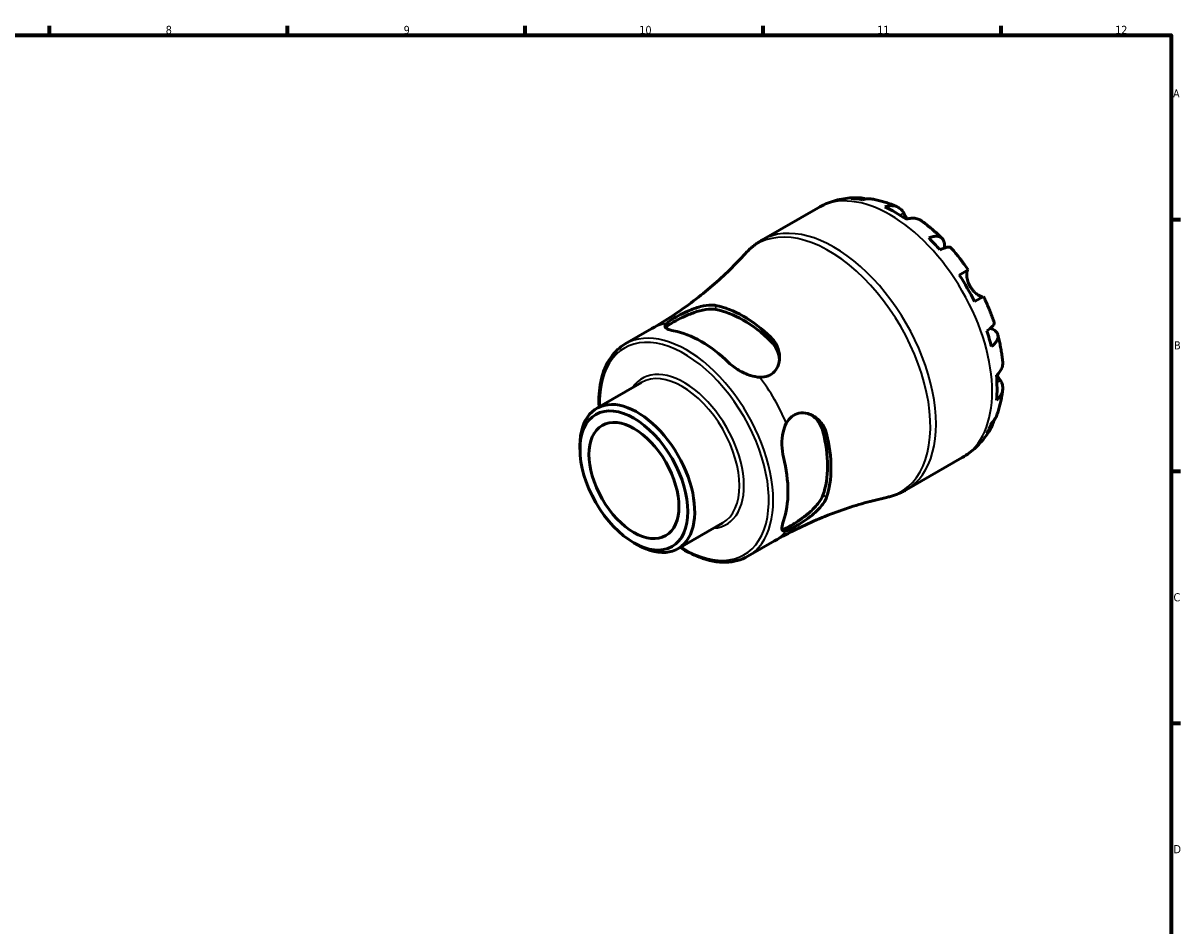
# Model space of a CAD drawing. Header units: millimetres. Extents: x -59 to 906, y -42 to 594.
# Tile 5 of 5: x 483 to 824, y 312 to 578. Entities that reach past the tile are written whole.
import ezdxf

# ---------------------------------------------------------------- set-up
doc = ezdxf.new("R2010")
doc.units = ezdxf.units.MM
for name, color, linetype, lineweight in [('Border (ANSI)', 7, 'Continuous', 70), ('Visible (ANSI)', 7, 'Continuous', 50), ('Visible Narrow (ANSI)', 7, 'Continuous', 35)]:
    doc.layers.add(name, color=color, linetype=linetype, lineweight=lineweight)
doc.styles.add('Note Text (ANSI)', font='tahoma.ttf')

# ---------------------------------------------------------------- blocks, each defined once
blk = doc.blocks.new('Borders Default Border')
at = {"layer": 'Border (ANSI)'}
for p, q in [((490.58, 574), (490.58, 576.8)), ((560.67, 574), (560.67, 576.8)), ((630.75, 574), (630.75, 576.8)), ((700.83, 574), (700.83, 576.8)), ((770.92, 574), (770.92, 576.8)), ((821, 519.75), (823.8, 519.75)), ((821, 445.5), (823.8, 445.5)), ((821, 371.25), (823.8, 371.25))]:
    blk.add_line(p, q, dxfattribs=at)
at = {"layer": 'Border (ANSI)', "flags": 128}
blk.add_lwpolyline([(20, 20), (20, 574), (821, 574), (821, 20), (20, 20)], dxfattribs=at)
at = {"layer": 'Border (ANSI)', "color": 5, "true_color": 0x0000ff, "char_height": 2.4, "attachment_point": 7, "style": 'Note Text (ANSI)'}
for s, insert in [('8', (524.84, 574.35)), ('9', (594.92, 574.35)), ('10', (664.35, 574.35)), ('11', (734.43, 574.4)), ('12', (804.52, 574.4)), ('A', (821.58, 555.68)), ('B', (821.87, 481.43)), ('C', (821.71, 407.13)), ('D', (821.72, 332.93))]:
    blk.add_mtext(s, dxfattribs=dict(at, insert=insert))

msp = doc.modelspace()

# ---------------------------------------------------------------- linework, layer by layer
at = {"layer": 'Visible (ANSI)'}
for p, q in [((700.47, 513.64), (716.99, 523.18)), ((758.6, 503.32), (761.23, 504.84)), ((765.73, 497.05), (763.1, 495.53)), ((660.2, 483.03), (668.03, 487.55)), ((651.82, 464.08), (665, 471.69)), ((646.87, 451.97), (646.87, 453.14)), ((742.97, 440.03), (759.49, 449.57)), ((675.73, 422.68), (688.91, 430.29)), ((662.76, 424.45), (663.77, 423.86)), ((696.33, 420.46), (704.16, 424.98))]:
    msp.add_line(p, q, dxfattribs=at)
for centre, major_axis, start_param, end_param in [((739.83, 487.29), (-21.14, 36.61), 5.830349, 5.950624), ((739.83, 487.29), (-21.14, 36.61), 5.391133, 5.604441), ((739.83, 487.29), (-21.14, 36.61), 5.04495, 5.165226), ((739.83, 487.29), (-21.14, 36.61), 4.605735, 4.819043), ((694.97, 461.39), (18.27, -31.64), 2.035954, 2.676435), ((694.97, 461.39), (17.56, -30.42), 2.022642, 2.689747), ((682.59, 454.25), (-18.06, 31.29), 5.17381, 5.821764), ((739.83, 487.29), (-21.14, 36.61), 4.259552, 4.379828), ((739.83, 487.29), (-21.14, 36.61), 3.820337, 4.033645), ((663.77, 443.38), (11.95, -20.7), 5.497787, 10.210176), ((694.97, 461.39), (17.56, -30.42), 0.451845, 1.118951), ((739.83, 487.29), (21.14, -36.61), 0.332561, 0.452837), ((694.97, 461.39), (18.27, -31.64), 0.465158, 1.105638), ((682.59, 454.25), (-18.06, 31.29), 3.603014, 4.250968)]:
    msp.add_ellipse(centre, major_axis=major_axis, ratio=0.57735, start_param=start_param, end_param=end_param, dxfattribs=at)
for major_axis in [(-11.23, 19.46), (-9.37, 16.24)]:
    msp.add_ellipse((662.76, 442.79), major_axis=major_axis, ratio=0.57735, dxfattribs=at)
for points, knots in [([(716.99, 523.18), (717.72, 523.6), (718.47, 523.97), (720, 524.64), (720.78, 524.92), (722.36, 525.4), (723.17, 525.6), (724.78, 525.9), (725.59, 526.01), (727.2, 526.14), (728.01, 526.16), (728.81, 526.15)], [5.4977871, 5.4977871, 5.4977871, 5.4977871, 5.5646134, 5.5646134, 5.6314396, 5.6314396, 5.6982659, 5.6982659, 5.7650921, 5.7650921, 5.8319184, 5.8319184, 5.8319184, 5.8319184]), ([(726.76, 525.88), (727.32, 526.04), (727.9, 526.13), (728.98, 526.16), (729.58, 526.12), (730.46, 525.93), (730.74, 525.85), (731.01, 525.76)], [0.2134337, 0.2134337, 0.2134337, 0.2134337, 0.41601, 0.41601, 0.6243485, 0.6243485, 0.7220387, 0.7220387, 0.7220387, 0.7220387]), ([(732.91, 525.75), (732.48, 525.82), (732.05, 525.85), (731.15, 525.8), (730.61, 525.71), (730.08, 525.55)], [6.0997342, 6.0997342, 6.0997342, 6.0997342, 6.2699056, 6.2699056, 6.472482, 6.472482, 6.472482, 6.472482]), ([(732.91, 525.75), (733.42, 525.66), (733.93, 525.56), (734.95, 525.32), (735.45, 525.19), (736.45, 524.9), (736.94, 524.75), (737.92, 524.42), (738.41, 524.24), (739.37, 523.86), (739.84, 523.66), (740.32, 523.45)], [5.9478132, 5.9478132, 5.9478132, 5.9478132, 5.9921657, 5.9921657, 6.0365183, 6.0365183, 6.0808708, 6.0808708, 6.1252234, 6.1252234, 6.1695759, 6.1695759, 6.1695759, 6.1695759]), ([(736.65, 523.45), (737.16, 523.62), (737.66, 523.73), (738.55, 523.82), (739.03, 523.8), (739.92, 523.63), (740.33, 523.46), (741.03, 523.06), (741.37, 522.78), (741.9, 522.17), (742.1, 521.87), (742.26, 521.56)], [0.2134384, 0.2134384, 0.2134384, 0.2134384, 0.4155998, 0.4155998, 0.6240004, 0.6240004, 0.8324011, 0.8324011, 1.0417882, 1.0417882, 1.2012424, 1.2012424, 1.2012424, 1.2012424]), ([(742.26, 521.56), (742.33, 521.43), (742.41, 521.29), (742.57, 520.99), (742.65, 520.83), (742.86, 520.45), (742.99, 520.23), (743.16, 519.95), (743.19, 519.9), (743.22, 519.84)], [-0.7287781, -0.7287781, -0.7287781, -0.7287781, -0.6586458, -0.6586458, -0.5894874, -0.5894874, -0.5028286, -0.5028286, -0.4822585, -0.4822585, -0.4822585, -0.4822585]), ([(747.33, 519.4), (747.24, 519.47), (747.14, 519.53), (746.7, 519.79), (746.28, 519.95), (745.39, 520.13), (744.92, 520.14), (744.02, 520.05), (743.53, 519.95), (743.02, 519.78)], [5.812345, 5.812345, 5.812345, 5.812345, 5.8711132, 5.8711132, 6.0795138, 6.0795138, 6.2879145, 6.2879145, 6.4900758, 6.4900758, 6.4900758, 6.4900758]), ([(747.33, 519.4), (747.77, 519.09), (748.2, 518.77), (749.06, 518.12), (749.48, 517.78), (750.31, 517.1), (750.73, 516.75), (751.55, 516.03), (751.95, 515.67), (752.75, 514.92), (753.15, 514.54), (753.54, 514.16)], [0.116293, 0.116293, 0.116293, 0.116293, 0.1612521, 0.1612521, 0.2062112, 0.2062112, 0.2511702, 0.2511702, 0.2961293, 0.2961293, 0.3410884, 0.3410884, 0.3410884, 0.3410884]), ([(695.62, 509.72), (695.9, 510.03), (696.19, 510.33), (696.79, 510.91), (697.09, 511.19), (697.73, 511.74), (698.05, 512), (698.72, 512.51), (699.06, 512.75), (699.76, 513.21), (700.11, 513.43), (700.47, 513.64)], [5.3149323, 5.3149323, 5.3149323, 5.3149323, 5.3515033, 5.3515033, 5.3880742, 5.3880742, 5.4246452, 5.4246452, 5.4612162, 5.4612162, 5.4977871, 5.4977871, 5.4977871, 5.4977871]), ([(749.59, 514.28), (750.08, 514.48), (750.54, 514.61), (751.34, 514.77), (751.75, 514.8), (752.49, 514.73), (752.82, 514.63), (753.34, 514.36), (753.58, 514.15), (753.95, 513.63), (754.08, 513.31), (754.23, 512.64), (754.26, 512.22), (754.23, 511.63), (754.21, 511.48), (754.19, 511.32)], [0.213434, 0.213434, 0.213434, 0.213434, 0.41601, 0.41601, 0.624348, 0.624348, 0.832687, 0.832687, 1.041572, 1.041572, 1.250457, 1.250457, 1.460128, 1.460128, 1.52726, 1.52726, 1.52726, 1.52726]), ([(756.15, 511.41), (756.07, 511.49), (755.96, 511.55), (755.67, 511.62), (755.43, 511.63), (754.84, 511.53), (754.49, 511.43), (753.79, 511.18), (753.37, 511), (752.91, 510.78)], [5.7003486, 5.7003486, 5.7003486, 5.7003486, 5.8532286, 5.8532286, 6.0615671, 6.0615671, 6.2699056, 6.2699056, 6.472482, 6.472482, 6.472482, 6.472482]), ([(695.62, 509.72), (694.17, 508.12), (692.62, 506.51), (689.37, 503.34), (687.66, 501.76), (684.09, 498.68), (682.23, 497.17), (678.37, 494.24), (676.38, 492.82), (672.28, 490.09), (670.17, 488.79), (668.03, 487.55)], [5.3149323, 5.3149323, 5.3149323, 5.3149323, 5.3515033, 5.3515033, 5.3880742, 5.3880742, 5.4246452, 5.4246452, 5.4612162, 5.4612162, 5.4977871, 5.4977871, 5.4977871, 5.4977871]), ([(756.15, 511.41), (756.51, 511), (756.87, 510.58), (757.58, 509.74), (757.93, 509.31), (758.62, 508.44), (758.96, 508), (759.62, 507.12), (759.95, 506.67), (760.6, 505.76), (760.92, 505.3), (761.23, 504.84)], [0.4438829, 0.4438829, 0.4438829, 0.4438829, 0.4883047, 0.4883047, 0.5327264, 0.5327264, 0.5771482, 0.5771482, 0.62157, 0.62157, 0.6659918, 0.6659918, 0.6659918, 0.6659918]), ([(761.07, 504.75), (761.05, 504.74), (761.03, 504.72), (760.96, 504.64), (760.92, 504.56), (760.85, 504.32), (760.83, 504.17), (760.79, 503.72), (760.79, 503.4), (760.87, 502.6), (760.97, 502.1), (761.29, 501.05), (761.53, 500.5), (761.82, 499.99)], [-0.7247441, -0.7247441, -0.7247441, -0.7247441, -0.6829269, -0.6829269, -0.5894676, -0.5894676, -0.4901439, -0.4901439, -0.3493352, -0.3493352, -0.178565, -0.178565, 0, 0, 0, 0]), ([(761.82, 499.99), (761.99, 499.69), (762.18, 499.41), (762.61, 498.86), (762.84, 498.6), (763.4, 498.04), (763.72, 497.77), (764.33, 497.35), (764.6, 497.2), (764.99, 497.02), (765.13, 496.97), (765.36, 496.92), (765.44, 496.92), (765.53, 496.94), (765.55, 496.94), (765.57, 496.95)], [0, 0, 0, 0, 0.1023049, 0.1023049, 0.2116531, 0.2116531, 0.3586874, 0.3586874, 0.4986154, 0.4986154, 0.596139, 0.596139, 0.690343, 0.690343, 0.7235503, 0.7235503, 0.7235503, 0.7235503]), ([(672.39, 489.07), (672.7, 489.37), (673.16, 489.71), (674.35, 490.49), (675.05, 490.9), (676.72, 491.81), (677.68, 492.3), (679.88, 493.27), (681.13, 493.73), (683.53, 494.36), (684.69, 494.54), (686.11, 494.5), (686.49, 494.46), (686.84, 494.4)], [-2.069306, -2.069306, -2.069306, -2.069306, -1.774746, -1.774746, -1.487345, -1.487345, -1.162808, -1.162808, -0.762852, -0.762852, -0.357726, -0.357726, -0.200977, -0.200977, -0.200977, -0.200977]), ([(765.73, 497.05), (765.97, 496.54), (766.21, 496.04), (766.67, 495.03), (766.9, 494.52), (767.33, 493.5), (767.54, 492.99), (767.95, 491.96), (768.14, 491.44), (768.52, 490.4), (768.7, 489.88), (768.87, 489.36)], [0.9048045, 0.9048045, 0.9048045, 0.9048045, 0.9492263, 0.9492263, 0.9936481, 0.9936481, 1.0380699, 1.0380699, 1.0824917, 1.0824917, 1.1269134, 1.1269134, 1.1269134, 1.1269134]), ([(672.11, 487.79), (672.22, 487.93), (672.37, 488.09), (673.02, 488.63), (673.68, 489.07), (675.25, 489.97), (676.23, 490.49), (678.32, 491.46), (679.44, 491.93), (681.6, 492.67), (682.79, 492.99), (685, 493.32), (686.02, 493.33), (686.84, 493.18)], [2.246729, 2.246729, 2.246729, 2.246729, 2.40223, 2.40223, 2.735258, 2.735258, 3.068286, 3.068286, 3.401314, 3.401314, 3.767053, 3.767053, 4.132791, 4.132791, 4.132791, 4.132791]), ([(674.46, 486.9), (673.65, 487.06), (672.97, 487.26), (672.08, 487.72), (671.88, 487.99), (671.92, 488.5), (672.07, 488.76), (672.39, 489.07)], [1.336609, 1.336609, 1.336609, 1.336609, 1.700021, 1.700021, 2.063432, 2.063432, 2.345108, 2.345108, 2.345108, 2.345108]), ([(766.71, 486.88), (767.13, 487.16), (767.5, 487.43), (768.07, 487.92), (768.33, 488.17), (768.71, 488.63), (768.82, 488.84), (768.91, 489.13), (768.91, 489.25), (768.87, 489.36)], [0.2134337, 0.2134337, 0.2134337, 0.2134337, 0.41601, 0.41601, 0.6243485, 0.6243485, 0.832687, 0.832687, 0.985567, 0.985567, 0.985567, 0.985567]), ([(767.82, 487.71), (767.97, 487.65), (768.1, 487.59), (768.64, 487.32), (768.98, 487.09), (769.49, 486.63), (769.7, 486.35), (769.97, 485.77), (770.03, 485.46), (770, 484.87), (769.93, 484.54), (769.61, 483.86), (769.38, 483.52), (768.84, 482.9), (768.5, 482.57), (768.09, 482.25)], [5.158656, 5.158656, 5.158656, 5.158656, 5.225788, 5.225788, 5.435459, 5.435459, 5.644344, 5.644344, 5.853229, 5.853229, 6.061567, 6.061567, 6.269906, 6.269906, 6.472482, 6.472482, 6.472482, 6.472482]), ([(703.1, 485.01), (703.14, 484.97), (703.18, 484.93), (703.75, 484.36), (704.2, 483.78), (705.12, 482.18), (705.47, 481.11), (705.73, 479.01), (705.66, 477.97), (705.12, 476.23), (704.73, 475.51), (703.68, 474.35), (703.04, 473.91), (701.54, 473.33), (700.69, 473.21), (699.8, 473.24)], [-1.861018, -1.861018, -1.861018, -1.861018, -1.843071, -1.843071, -1.602839, -1.602839, -1.229482, -1.229482, -0.87039, -0.87039, -0.574895, -0.574895, -0.293318, -0.293318, 0, 0, 0, 0]), ([(769.95, 485.73), (770.09, 485.2), (770.22, 484.66), (770.47, 483.6), (770.58, 483.07), (770.79, 482), (770.89, 481.47), (771.06, 480.4), (771.14, 479.87), (771.28, 478.8), (771.34, 478.27), (771.39, 477.73)], [1.2297079, 1.2297079, 1.2297079, 1.2297079, 1.274667, 1.274667, 1.3196261, 1.3196261, 1.3645852, 1.3645852, 1.4095442, 1.4095442, 1.4545033, 1.4545033, 1.4545033, 1.4545033]), ([(652.49, 464.46), (652.36, 467.09), (652.53, 469.58), (653.56, 474.68), (654.57, 477.16), (657.16, 480.79), (658.57, 482.09), (660.2, 483.03)], [4.6571055, 4.6571055, 4.6571055, 4.6571055, 4.9177179, 4.9177179, 5.240694, 5.240694, 5.4977871, 5.4977871, 5.4977871, 5.4977871]), ([(703.1, 483.79), (703.92, 483), (704.6, 482.01), (705.38, 480.14), (705.57, 479.3), (705.64, 478.49)], [-1.3975337, -1.3975337, -1.3975337, -1.3975337, -1.0317949, -1.0317949, -0.7538816, -0.7538816, -0.7538816, -0.7538816]), ([(699.8, 473.24), (698.9, 473.28), (697.96, 473.47), (695.96, 474.08), (694.77, 474.63), (692.56, 475.95), (691.54, 476.73), (690.73, 477.51)], [0.383727, 0.383727, 0.383727, 0.383727, 0.665403, 0.665403, 1.028814, 1.028814, 1.392226, 1.392226, 1.392226, 1.392226]), ([(769.56, 473.81), (769.96, 474.16), (770.3, 474.54), (770.82, 475.27), (771.05, 475.69), (771.34, 476.55), (771.41, 476.99), (771.41, 477.5), (771.4, 477.62), (771.39, 477.73)], [0.2134384, 0.2134384, 0.2134384, 0.2134384, 0.4155998, 0.4155998, 0.6240004, 0.6240004, 0.8324011, 0.8324011, 0.8911693, 0.8911693, 0.8911693, 0.8911693]), ([(770.72, 472.26), (770.91, 471.96), (771.07, 471.64), (771.34, 470.88), (771.41, 470.44), (771.41, 469.64), (771.34, 469.2), (771.05, 468.34), (770.82, 467.92), (770.3, 467.19), (769.96, 466.81), (769.56, 466.46)], [5.5022719, 5.5022719, 5.5022719, 5.5022719, 5.6617261, 5.6617261, 5.8711132, 5.8711132, 6.0795138, 6.0795138, 6.2879145, 6.2879145, 6.4900758, 6.4900758, 6.4900758, 6.4900758]), ([(769.72, 473.95), (769.81, 473.78), (769.9, 473.62), (770.12, 473.24), (770.25, 473.04), (770.49, 472.64), (770.6, 472.46), (770.71, 472.28), (770.72, 472.27), (770.72, 472.26)], [-2.6449892, -2.6449892, -2.6449892, -2.6449892, -2.583387, -2.583387, -2.4954757, -2.4954757, -2.4031024, -2.4031024, -2.3983168, -2.3983168, -2.3983168, -2.3983168]), ([(771.39, 469.63), (771.33, 469.12), (771.27, 468.61), (771.11, 467.58), (771.03, 467.07), (770.83, 466.06), (770.71, 465.55), (770.46, 464.55), (770.32, 464.05), (770.02, 463.05), (769.86, 462.56), (769.68, 462.07)], [1.6844057, 1.6844057, 1.6844057, 1.6844057, 1.7287583, 1.7287583, 1.7731108, 1.7731108, 1.8174634, 1.8174634, 1.8618159, 1.8618159, 1.9061685, 1.9061685, 1.9061685, 1.9061685]), ([(707.65, 459.65), (708.07, 460.43), (708.59, 461.11), (709.86, 462.13), (710.57, 462.46), (712.19, 462.8), (713.09, 462.75), (715.03, 462.22), (716.05, 461.65), (717.8, 460.1), (718.53, 459.11), (719.22, 457.55), (719.37, 457.09), (719.49, 456.62)], [-2.069307, -2.069307, -2.069307, -2.069307, -1.774772, -1.774772, -1.487372, -1.487372, -1.162839, -1.162839, -0.762887, -0.762887, -0.357745, -0.357745, -0.200978, -0.200978, -0.200978, -0.200978]), ([(715.11, 462.08), (715.78, 461.62), (716.41, 461.02), (717.64, 459.42), (718.15, 458.33), (718.44, 457.23)], [3.4891393, 3.4891393, 3.4891393, 3.4891393, 3.7670526, 3.7670526, 4.1327914, 4.1327914, 4.1327914, 4.1327914]), ([(768.74, 460.41), (768.68, 460.13), (768.61, 459.86), (768.33, 459), (768.07, 458.46), (767.5, 457.54), (767.13, 457.08), (766.71, 456.67)], [5.9638769, 5.9638769, 5.9638769, 5.9638769, 6.0615671, 6.0615671, 6.2699056, 6.2699056, 6.472482, 6.472482, 6.472482, 6.472482]), ([(768.09, 459.71), (768.5, 460.1), (768.84, 460.52), (769.33, 461.27), (769.53, 461.66), (769.68, 462.07)], [0.2134337, 0.2134337, 0.2134337, 0.2134337, 0.41601, 0.41601, 0.5861814, 0.5861814, 0.5861814, 0.5861814]), ([(706.81, 449.65), (706.54, 450.75), (706.37, 452.02), (706.33, 454.6), (706.46, 455.9), (706.92, 457.94), (707.23, 458.85), (707.65, 459.65)], [1.336609, 1.336609, 1.336609, 1.336609, 1.700021, 1.700021, 2.063432, 2.063432, 2.345108, 2.345108, 2.345108, 2.345108]), ([(767.97, 458.32), (767.58, 457.62), (767.16, 456.93), (766.24, 455.6), (765.74, 454.95), (764.67, 453.7), (764.1, 453.11), (762.9, 451.98), (762.26, 451.44), (760.92, 450.45), (760.22, 449.99), (759.49, 449.57)], [2.0220633, 2.0220633, 2.0220633, 2.0220633, 2.0888895, 2.0888895, 2.1557158, 2.1557158, 2.222542, 2.222542, 2.2893682, 2.2893682, 2.3561945, 2.3561945, 2.3561945, 2.3561945]), ([(742.97, 440.03), (742.61, 439.82), (742.24, 439.62), (741.49, 439.25), (741.11, 439.08), (740.34, 438.75), (739.95, 438.6), (739.16, 438.33), (738.76, 438.2), (737.96, 437.98), (737.56, 437.88), (737.15, 437.79)], [2.3561945, 2.3561945, 2.3561945, 2.3561945, 2.3927655, 2.3927655, 2.4293364, 2.4293364, 2.4659074, 2.4659074, 2.5024783, 2.5024783, 2.5390493, 2.5390493, 2.5390493, 2.5390493]), ([(704.16, 424.98), (706.3, 426.22), (708.48, 427.39), (712.89, 429.57), (715.12, 430.59), (719.59, 432.47), (721.82, 433.32), (726.28, 434.87), (728.5, 435.57), (732.87, 436.8), (735.03, 437.33), (737.15, 437.79)], [2.3561945, 2.3561945, 2.3561945, 2.3561945, 2.3927655, 2.3927655, 2.4293364, 2.4293364, 2.4659074, 2.4659074, 2.5024783, 2.5024783, 2.5390493, 2.5390493, 2.5390493, 2.5390493]), ([(718.44, 438.45), (718.15, 437.67), (717.64, 436.79), (716.25, 435.04), (715.37, 434.17), (713.65, 432.67), (712.69, 431.94), (710.8, 430.61), (709.86, 430.02), (709.08, 429.57), (708.29, 429.11), (707.58, 428.76), (706.79, 428.47), (706.58, 428.41), (706.4, 428.39)], [-1.397534, -1.397534, -1.397534, -1.397534, -1.031795, -1.031795, -0.666056, -0.666056, -0.333028, -0.333028, 0, 0, 0, 0.333028, 0.333028, 0.488529, 0.488529, 0.488529, 0.488529]), ([(719.49, 437.84), (719.47, 437.81), (719.46, 437.77), (719.25, 437.2), (718.97, 436.67), (718.05, 435.29), (717.3, 434.44), (715.61, 432.86), (714.67, 432.11), (712.9, 430.84), (712.08, 430.3), (710.54, 429.37), (709.85, 428.97), (708.59, 428.34), (708.07, 428.11), (707.65, 428)], [-1.86109, -1.86109, -1.86109, -1.86109, -1.843104, -1.843104, -1.602825, -1.602825, -1.229474, -1.229474, -0.870399, -0.870399, -0.574914, -0.574914, -0.293334, -0.293334, -0.000071, -0.000071, -0.000071, -0.000071]), ([(707.65, 428), (707.23, 427.87), (706.92, 427.87), (706.46, 428.1), (706.33, 428.41), (706.37, 429.4), (706.54, 430.09), (706.81, 430.87)], [0.383727, 0.383727, 0.383727, 0.383727, 0.665403, 0.665403, 1.028814, 1.028814, 1.392226, 1.392226, 1.392226, 1.392226]), ([(696.33, 420.46), (694.4, 419.35), (692.18, 418.75), (687.34, 418.63), (684.72, 419.14), (680.17, 420.88), (678.27, 421.86), (676.39, 423.06)], [2.3561945, 2.3561945, 2.3561945, 2.3561945, 2.6608048, 2.6608048, 2.9754452, 2.9754452, 3.1968761, 3.1968761, 3.1968761, 3.1968761])]:
    msp.add_open_spline(points, degree=3, knots=knots, dxfattribs=at)
at = {"layer": 'Visible Narrow (ANSI)'}
for p, q in [((742.26, 521.56), (741.23, 520.96)), ((686.84, 493.18), (686.84, 494.4)), ((703.1, 485.01), (703.1, 483.79)), ((770.72, 472.26), (769.69, 471.67)), ((718.44, 457.23), (719.49, 456.62)), ((719.49, 437.84), (718.44, 438.45))]:
    msp.add_line(p, q, dxfattribs=at)
for centre, major_axis, start_param, end_param in [((738.24, 486.37), (-21.25, 36.81), 3.141593, 6.283185), ((721.72, 476.84), (21.25, -36.81), 0, 3.141593), ((720.23, 475.97), (-21.12, 36.57), 2.958738, 6.46604), ((678.26, 451.74), (18.06, -31.29), 0, 3.141593), ((686.09, 456.27), (-18.06, 31.29), 6.064095, 6.283185), ((677.61, 451.37), (-17.6, 30.48), 2.317223, 7.107555), ((677.61, 451.37), (12.41, -21.5), 6.009352, 9.698611), ((676.96, 450.99), (-11.95, 20.7), 3.141593, 6.283185), ((686.09, 456.27), (18.06, -31.29), 1.351706, 1.789887), ((686.09, 456.27), (18.06, -31.29), 0, 0.21909)]:
    msp.add_ellipse(centre, major_axis=major_axis, ratio=0.57735, start_param=start_param, end_param=end_param, dxfattribs=at)

# ---------------------------------------------------------------- block references
msp.add_blockref('Borders Default Border', (0, 0))

doc.saveas('drawing.dxf')
